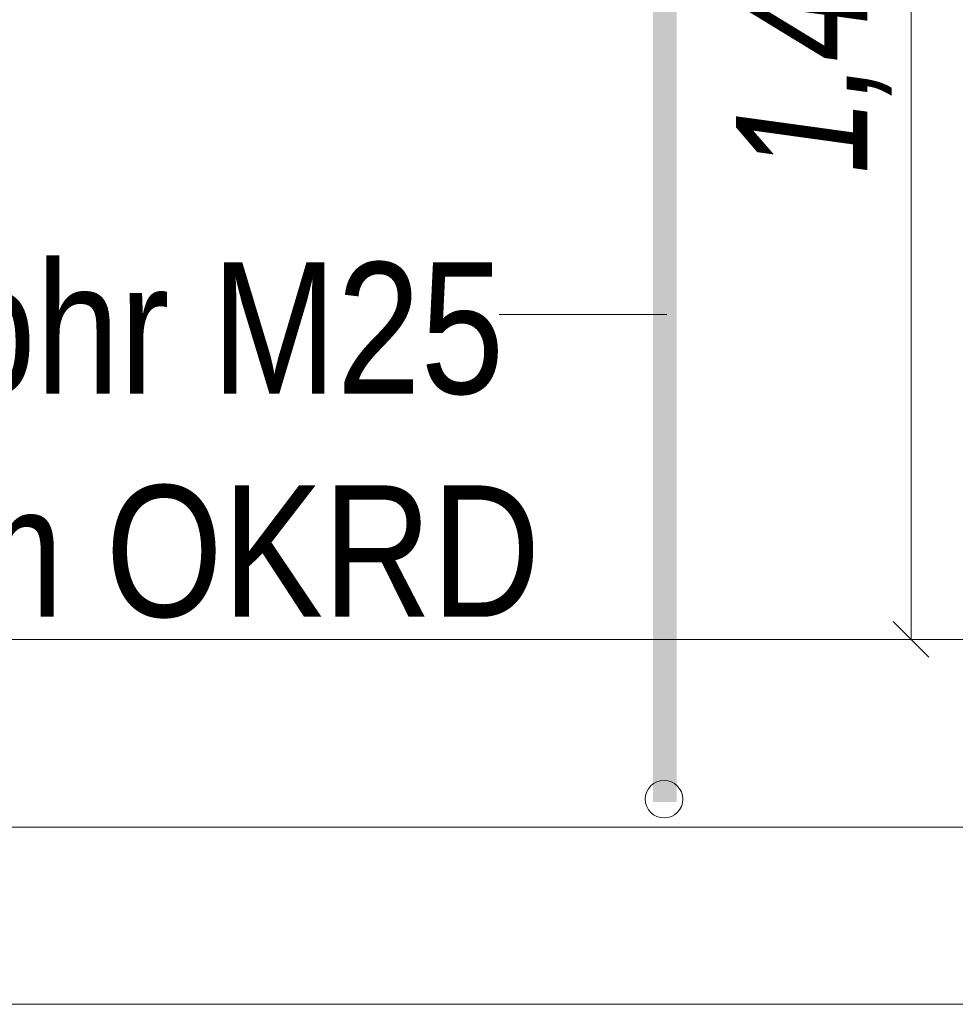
# Model space of a CAD drawing. Extents: x -620 to 3480, y 62 to 1112.
# Tile 231 of 256: x 254 to 264, y 771 to 782. Entities that reach past the tile are written whole.
import ezdxf
from ezdxf.lldxf.tags import DXFTag

# ---------------------------------------------------------------- set-up
doc = ezdxf.new("R2010")
doc.units = 0
doc.layers.get('0').update_dxf_attribs({"lineweight": 13})
for name, color, linetype, lineweight, true_color in [('E_Aussparung Bemaßung-A06GA2TP8I', 5, 'Continuous', 9, 0x0000ff), ('E_Betonbaudose', 1, 'Continuous', 13, 0xff0000), ('E_Detail_Beschriftung', 7, 'Continuous', 13, 0x009900)]:
    doc.layers.add(name, color=color, linetype=linetype, lineweight=lineweight, true_color=true_color)
doc.layers.add('E_Detail_Linie_Text_Bem', color=7, linetype='Continuous', lineweight=13)
doc.styles.get("Standard").update_dxf_attribs({"font": 'ARIALN.TTF'})
tags = doc.linetypes.add('fein_strichliert-A06GA2TT8I', pattern=[4, 1, -2, 1]).pattern_tags.tags
tags[8:9] = [DXFTag(74, 4), DXFTag(75, 0), DXFTag(340, '0'), DXFTag(46, 0.0), DXFTag(50, 0.0), DXFTag(44, 0.0), DXFTag(45, 0.0)]
tags[6:7] = [DXFTag(74, 4), DXFTag(75, 0), DXFTag(340, '0'), DXFTag(46, 0.0), DXFTag(50, 0.0), DXFTag(44, 0.0), DXFTag(45, 0.0)]
tags[4:5] = [DXFTag(74, 4), DXFTag(75, 0), DXFTag(340, '0'), DXFTag(46, 0.0), DXFTag(50, 0.0), DXFTag(44, 0.0), DXFTag(45, 0.0)]

# ---------------------------------------------------------------- blocks, each defined once
blk = doc.blocks.new('Referenz-A06GA2TU8I')
at = {"layer": 'E_Aussparung Bemaßung-A06GA2TP8I', "linetype": 'Continuous', "ltscale": 0.13}
for p, q in [((263.181, 789.265), (263.181, 775.265)), ((263.372, 775.074), (262.99, 775.456)), ((263.481, 775.265), (262.681, 775.265))]:
    blk.add_line(p, q, dxfattribs=at)
at = {"layer": 'E_Betonbaudose', "linetype": 'Continuous', "ltscale": 0.13}
blk.add_circle((260.549, 773.562), 0.2, dxfattribs=at)
at = {"layer": 'E_Detail_Linie_Text_Bem', "color": 0, "linetype": 'Continuous', "ltscale": 0.13}
blk.add_line((258.793, 778.728), (260.578, 778.728), dxfattribs=at)
at = {"layer": 'E_Detail_Linie_Text_Bem', "linetype": 'Continuous', "ltscale": 0.13}
for p, q in [((225.113, 775.265), (267.199, 775.265)), ((225.113, 773.265), (268.464, 773.265))]:
    blk.add_line(p, q, dxfattribs=at)
at = {"layer": 'E_Detail_Linie_Text_Bem', "linetype": 'fein_strichliert-A06GA2TT8I', "ltscale": 0.65}
blk.add_line((217.097, 771.376), (276.84, 771.376), dxfattribs=at)
at = {"layer": 'E_Detail_Linie_Text_Bem', "linetype": 'Continuous', "ltscale": 0.13}
blk.add_solid([(260.683, 789.314), (260.683, 773.531), (260.433, 789.313), (260.433, 773.531)], dxfattribs=at)
at = {"layer": 'E_Aussparung Bemaßung-A06GA2TP8I', "linetype": 'Continuous', "ltscale": 0.13, "insert": (261.314, 780.229), "char_height": 1.4, "attachment_point": 1, "rotation": 90}
blk.add_mtext('{\\W0.9;\\fArial Narrow|b0|i1;1,40 }', dxfattribs=at)
at = {"layer": 'E_Detail_Beschriftung', "linetype": 'Continuous', "ltscale": 0.13, "char_height": 1.4, "attachment_point": 1}
for s, insert in [('{\\fArial Narrow;Leerrohr M25}', (249.22, 779.283)), ('{\\fArial Narrow;OKFF = +0,20m OKRD}', (242.653, 776.906))]:
    blk.add_mtext(s, dxfattribs=dict(at, insert=insert))

msp = doc.modelspace()

# ---------------------------------------------------------------- block references
at = {"color": 8, "lineweight": 25, "ltscale": 0.25, "true_color": 0x808080}
msp.add_blockref('Referenz-A06GA2TU8I', (0, 0), dxfattribs=at)

doc.saveas('drawing.dxf')
